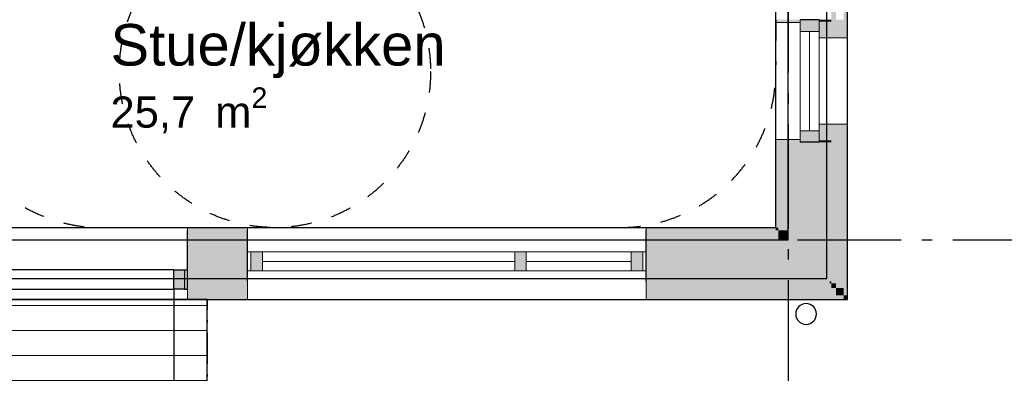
# Model space of a CAD drawing. Header units: millimetres. Extents: x 158466 to 263668, y 129175 to 189280.
# Tile 24 of 55: x 194656 to 199400, y 154632 to 156334. Entities that reach past the tile are written whole.
import ezdxf
from ezdxf.enums import TextEntityAlignment as Align

# ---------------------------------------------------------------- set-up
doc = ezdxf.new("R2010")
doc.units = ezdxf.units.MM
doc.header["$LTSCALE"] = 0.5
doc.header["$MEASUREMENT"] = 0
for name, pattern in [('Akselinje', [1500, 1000, -200, 100, -200]), ('Over snittplan', [520, 300, -100, 20, -100]), ('PLINE', [0]), ('Stipling', [400, 200, -200])]:
    doc.linetypes.add(name, pattern=pattern)
for name, color, linetype in [('23-- Yttervegger (Skravur)(Nye konstruksjoner)', 7, 'Continuous'), ('23-- Yttervegger(Nye konstruksjoner)', 7, 'Continuous'), ('244- Vinduer_ dører_ foldevegger(Nye konstruksjoner)', 7, 'Continuous'), ('25-- Dekker(Nye konstruksjoner)', 7, 'Continuous'), ('251- Frittbærende dekker(Nye konstruksjoner)', 7, 'Continuous'), ('252- Gulv på grunn_ bunnplate(Nye konstruksjoner)', 7, 'Continuous'), ('265- Gesimser_ takrenner og nedløp(Nye konstruksjoner)', 7, 'Continuous'), ('822- Modullinjer(Nye konstruksjoner)', 7, 'Continuous'), ('862- M___BTA(Nye konstruksjoner)', 7, 'Continuous'), ('862- M___BTA(Polylinje)(Nye konstruksjoner)', 7, 'Continuous'), ('862- M___BTA(Tekst)(Nye konstruksjoner)', 7, 'Continuous'), ('862- M___Nettoareal(Nye konstruksjoner)', 7, 'Continuous'), ('862- M___Nettoareal(Polylinje)(Nye konstruksjoner)', 7, 'Continuous'), ('862- M___Nettoareal(Tekst)(Nye konstruksjoner)', 7, 'Continuous'), ('878- Annen overflate_visuell informasjon_snusirkler(Nye konstruksjoner)', 7, 'Continuous')]:
    doc.layers.add(name, color=color, linetype=linetype)
for name, color, linetype, lineweight in [('234- Vinduer_ dører_ porter(Nye konstruksjoner)', 7, 'Continuous', 0), ('235- Utvendig kledning og overflate(Nye konstruksjoner)', 7, 'Continuous', 0), ('236- Innvendig kledning og overflate(Nye konstruksjoner)', 7, 'Continuous', 0), ('255- Gulvoverflate(Nye konstruksjoner)', 7, 'Continuous', 0)]:
    doc.layers.add(name, color=color, linetype=linetype, lineweight=lineweight)
doc.styles.add('GENERATED_STYLE_1', font='arial.ttf')
doc.styles.add('GENERATED_STYLE_3', font='arialbd.ttf')

# ---------------------------------------------------------------- blocks, each defined once
blk = doc.blocks.new('BTA 1. etasje ca.__2_1', base_point=(161043, 155616.6))
at = {"layer": '862- M___BTA(Polylinje)(Nye konstruksjoner)', "linetype": 'PLINE', "flags": 128}
blk.add_lwpolyline([(176252.9, 165107.7), (184002.9, 165107.7), (184002.9, 163179.7), (182672.9, 163179.7), (182672.9, 154987.7), (198644.9, 154987.7), (198644.9, 163179.7), (196044.9, 163179.7), (196044.9, 165549.7), (194744.9, 165549.7), (194744.9, 171289.7), (194444.9, 171289.7), (194444.9, 183279.7), (186072.9, 183279.7), (186072.9, 180779.7), (184444.9, 180779.7), (184444.9, 181079.7), (176252.9, 181079.7)], close=True, dxfattribs=at)
at = {"layer": '862- M___BTA(Tekst)(Nye konstruksjoner)', "style": 'GENERATED_STYLE_1'}
for tag, height, p in [('DUMMY_861', 250, (162326.2, 155970.1)), ('ROOM_NAME', 250, (159759.8, 155913)), ('DUMMY_862', 200, (159759.8, 155577.3))]:
    blk.add_attdef(tag, text='', height=height, dxfattribs=at).set_placement(p, align=Align.TOP_LEFT)
blk = doc.blocks.new('Terrasse_102_16_1', base_point=(193751.5, 154303.9))
at = {"layer": '862- M___Nettoareal(Polylinje)(Nye konstruksjoner)', "linetype": 'PLINE', "flags": 128}
blk.add_lwpolyline([(190658.9, 151987.7), (195558.9, 151987.7), (195558.9, 154987.7), (190658.9, 154987.7)], close=True, dxfattribs=at)
at = {"layer": '862- M___Nettoareal(Tekst)(Nye konstruksjoner)', "style": 'GENERATED_STYLE_1'}
for tag, height, p in [('DUMMY_861', 200, (194277.4, 154578.9)), ('ROOM_NAME', 200, (193225.6, 154533.2)), ('DUMMY_862', 150, (193225.6, 154264.6))]:
    blk.add_attdef(tag, text='', height=height, dxfattribs=at).set_placement(p, align=Align.TOP_LEFT)
blk = doc.blocks.new('Leilighet 4_102_19_1', base_point=(197168.6, 153864.1))
at = {"layer": '862- M___Nettoareal(Polylinje)(Nye konstruksjoner)', "linetype": 'PLINE', "flags": 128}
blk.add_lwpolyline([(190783.9, 155333.7), (198298.9, 155333.7), (198298.9, 162833.7), (190783.9, 162833.7)], close=True, dxfattribs=at)
at = {"layer": '862- M___Nettoareal(Tekst)(Nye konstruksjoner)', "style": 'GENERATED_STYLE_1'}
for tag, height, p in [('DUMMY_861', 300, (198106.5, 154217.7)), ('ROOM_NAME', 300, (196230.7, 154149.1)), ('DUMMY_862', 150, (196230.7, 153746.3))]:
    blk.add_attdef(tag, text='', height=height, dxfattribs=at).set_placement(p, align=Align.TOP_LEFT)
blk = doc.blocks.new('Stue_kjøkken_101_36_1', base_point=(193844.5, 159234.5))
at = {"layer": '862- M___Nettoareal(Polylinje)(Nye konstruksjoner)', "linetype": 'PLINE', "flags": 128}
blk.add_lwpolyline([(198298.9, 155333.7), (198298.9, 158933.7), (193534.2, 158933.7), (193534.2, 158431), (190783.9, 158431), (190783.9, 155333.7)], close=True, dxfattribs=at)
at = {"layer": '862- M___Nettoareal(Tekst)(Nye konstruksjoner)', "insert": (195093.1, 156008), "char_height": 150, "attachment_point": 1, "style": 'GENERATED_STYLE_1'}
blk.add_mtext('\\A1;{\\pql;\\pt0,24100;\\fArial|b0|i0|c0|p0;\\W1.000000;25,7\\fArial|b0|i0|c0|p0;\\W1.000000;\\A1{\\H.66x;\\S^  ;}\\fArial|b0|i0|c0|p0;\\W1.000000; m\\fArial|b0|i0|c0|p0;\\W1.000000;\\A1{\\H.66x;\\S2^  ;}}', dxfattribs=at)
at = {"layer": '862- M___Nettoareal(Tekst)(Nye konstruksjoner)', "style": 'GENERATED_STYLE_1'}
for tag, height, p in [('DUMMY_861', 200, (196678.6, 156358.7)), ('ROOM_NAME', 200, (195093.1, 156313)), ('DUMMY_862', 150, (195093.1, 156044.4))]:
    blk.add_attdef(tag, text='', height=height, dxfattribs=at).set_placement(p, align=Align.TOP_LEFT)
blk = doc.blocks.new('Vindu[3]_1')
at = {"layer": '23-- Yttervegger (Skravur)(Nye konstruksjoner)', "linetype": 'Continuous'}
for points in [[(198415.9, 156333.7), (198415.9, 156277.7), (198507.9, 156277.7), (198507.9, 156333.7)], [(198507.9, 155743.7), (198507.9, 155799.7), (198415.9, 155799.7), (198415.9, 155743.7)]]:
    blk.add_hatch(color=256, dxfattribs=at).paths.add_polyline_path(points)
at = {"layer": '234- Vinduer_ dører_ porter(Nye konstruksjoner)', "linetype": 'PLINE'}
for p, q in [((198298.9, 156320.7), (198298.9, 155756.7)), ((198415.9, 156333.7), (198415.9, 156277.7)), ((198507.9, 156277.7), (198507.9, 156333.7)), ((198415.9, 156277.7), (198507.9, 156277.7)), ((198415.9, 156277.7), (198415.9, 155799.7)), ((198461.9, 156277.7), (198461.9, 155799.7)), ((198507.9, 155799.7), (198507.9, 156277.7)), ((198644.9, 156246.7), (198644.9, 155830.7)), ((198507.9, 155799.7), (198415.9, 155799.7)), ((198415.9, 155799.7), (198415.9, 155743.7)), ((198507.9, 155743.7), (198507.9, 155799.7))]:
    blk.add_line(p, q, dxfattribs=at)
at = {"layer": '235- Utvendig kledning og overflate(Nye konstruksjoner)', "linetype": 'PLINE'}
for p, q in [((198644.9, 156333.7), (198644.9, 156246.7)), ((198507.9, 156246.7), (198644.9, 156246.7)), ((198507.9, 155830.7), (198644.9, 155830.7)), ((198644.9, 155743.7), (198644.9, 155830.7))]:
    blk.add_line(p, q, dxfattribs=at)
at = {"layer": '236- Innvendig kledning og overflate(Nye konstruksjoner)', "linetype": 'PLINE'}
for p, q in [((198298.9, 156333.7), (198298.9, 156320.7)), ((198415.9, 156320.7), (198298.9, 156320.7)), ((198298.9, 155743.7), (198298.9, 155756.7)), ((198415.9, 155756.7), (198298.9, 155756.7))]:
    blk.add_line(p, q, dxfattribs=at)
at = {"layer": '244- Vinduer_ dører_ foldevegger(Nye konstruksjoner)', "linetype": 'PLINE'}
for p, q in [((198507.9, 156333.7), (198415.9, 156333.7)), ((198507.9, 156333.7), (198415.9, 156333.7)), ((198507.9, 155743.7), (198415.9, 155743.7)), ((198507.9, 155743.7), (198415.9, 155743.7))]:
    blk.add_line(p, q, dxfattribs=at)
blk = doc.blocks.new('Vindu med sidefelt[16]_1')
at = {"layer": '23-- Yttervegger (Skravur)(Nye konstruksjoner)', "linetype": 'Continuous'}
for points in [[(195768.9, 155124.7), (195824.9, 155124.7), (195824.9, 155216.7), (195768.9, 155216.7)], [(197068.9, 155216.7), (197040.9, 155216.7), (197040.9, 155124.7), (197068.9, 155124.7)], [(197068.9, 155124.7), (197096.9, 155124.7), (197096.9, 155216.7), (197068.9, 155216.7)], [(197658.9, 155216.7), (197602.9, 155216.7), (197602.9, 155124.7), (197658.9, 155124.7)]]:
    blk.add_hatch(color=256, dxfattribs=at).paths.add_polyline_path(points)
at = {"layer": '234- Vinduer_ dører_ porter(Nye konstruksjoner)', "linetype": 'PLINE'}
for p, q in [((197673.9, 155333.7), (195753.9, 155333.7)), ((195768.9, 155216.7), (195753.9, 155216.7)), ((195824.9, 155216.7), (195768.9, 155216.7)), ((195768.9, 155124.7), (195768.9, 155216.7)), ((195824.9, 155124.7), (195824.9, 155216.7)), ((197040.9, 155216.7), (195824.9, 155216.7)), ((197068.9, 155216.7), (197040.9, 155216.7)), ((197040.9, 155216.7), (197040.9, 155124.7)), ((197096.9, 155216.7), (197068.9, 155216.7)), ((197096.9, 155124.7), (197096.9, 155216.7)), ((197602.9, 155216.7), (197096.9, 155216.7)), ((197658.9, 155216.7), (197602.9, 155216.7)), ((197602.9, 155216.7), (197602.9, 155124.7)), ((197673.9, 155216.7), (197658.9, 155216.7)), ((197658.9, 155124.7), (197658.9, 155216.7)), ((197040.9, 155170.7), (195824.9, 155170.7)), ((197602.9, 155170.7), (197096.9, 155170.7)), ((195753.9, 155124.7), (195768.9, 155124.7)), ((195768.9, 155124.7), (195824.9, 155124.7)), ((195824.9, 155124.7), (197040.9, 155124.7)), ((197040.9, 155124.7), (197068.9, 155124.7)), ((197068.9, 155124.7), (197096.9, 155124.7)), ((197096.9, 155124.7), (197602.9, 155124.7)), ((197602.9, 155124.7), (197658.9, 155124.7)), ((197658.9, 155124.7), (197673.9, 155124.7)), ((197673.9, 154987.7), (195753.9, 154987.7))]:
    blk.add_line(p, q, dxfattribs=at)
at = {"layer": '235- Utvendig kledning og overflate(Nye konstruksjoner)', "linetype": 'PLINE'}
for p, q in [((195753.9, 155065.7), (195753.9, 155074.7)), ((195753.9, 155042.7), (195753.9, 155065.7)), ((197673.9, 155065.7), (197673.9, 155074.7)), ((197673.9, 155042.7), (197673.9, 155065.7)), ((195753.9, 155006.7), (195753.9, 155042.7)), ((197673.9, 155006.7), (197673.9, 155042.7)), ((195753.9, 154987.7), (195753.9, 155006.7)), ((197673.9, 154987.7), (197673.9, 155006.7))]:
    blk.add_line(p, q, dxfattribs=at)
at = {"layer": '236- Innvendig kledning og overflate(Nye konstruksjoner)', "linetype": 'PLINE'}
for p, q in [((195753.9, 155320.7), (195753.9, 155333.7)), ((197673.9, 155320.7), (197673.9, 155333.7))]:
    blk.add_line(p, q, dxfattribs=at)
at = {"layer": '244- Vinduer_ dører_ foldevegger(Nye konstruksjoner)', "linetype": 'PLINE'}
for p, q in [((195753.9, 155272.7), (195753.9, 155320.7)), ((197673.9, 155272.7), (197673.9, 155320.7)), ((195753.9, 155216.7), (195753.9, 155272.7)), ((197673.9, 155216.7), (197673.9, 155272.7)), ((195753.9, 155124.7), (195753.9, 155216.7)), ((195753.9, 155124.7), (195753.9, 155216.7)), ((197673.9, 155124.7), (197673.9, 155216.7)), ((197673.9, 155124.7), (197673.9, 155216.7)), ((195753.9, 155074.7), (195753.9, 155124.7)), ((197673.9, 155074.7), (197673.9, 155124.7))]:
    blk.add_line(p, q, dxfattribs=at)
blk = doc.blocks.new('Dør[19]_1')
at = {"layer": '23-- Yttervegger (Skravur)(Nye konstruksjoner)', "linetype": 'Continuous'}
for points in [[(194358.9, 155129.7), (194358.9, 155037.7), (194408.9, 155037.7), (194408.9, 155129.7)], [(195448.9, 155037.7), (195448.9, 155129.7), (195398.9, 155129.7), (195398.9, 155037.7)]]:
    blk.add_hatch(color=256, dxfattribs=at).paths.add_polyline_path(points)
at = {"layer": '234- Vinduer_ dører_ porter(Nye konstruksjoner)', "linetype": 'PLINE'}
blk.add_arc((195398.9, 155037.7), 990, 180, 270, dxfattribs=at)
at = {"layer": '235- Utvendig kledning og overflate(Nye konstruksjoner)', "linetype": 'PLINE'}
for p, q in [((194343.9, 155065.7), (194343.9, 155074.7)), ((194343.9, 155065.7), (194343.9, 155074.7)), ((194343.9, 155042.7), (194343.9, 155065.7)), ((194343.9, 155042.7), (194343.9, 155065.7)), ((195463.9, 155065.7), (195463.9, 155074.7)), ((195463.9, 155065.7), (195463.9, 155074.7)), ((195463.9, 155042.7), (195463.9, 155065.7)), ((195463.9, 155042.7), (195463.9, 155065.7)), ((194343.9, 155037.7), (194343.9, 155042.7)), ((194343.9, 155037.7), (194343.9, 155042.7)), ((194343.9, 155006.7), (194343.9, 155037.7)), ((195463.9, 155037.7), (195463.9, 155042.7)), ((195463.9, 155037.7), (195463.9, 155042.7)), ((195463.9, 155006.7), (195463.9, 155037.7)), ((194343.9, 154987.7), (194343.9, 155006.7)), ((195463.9, 154987.7), (195463.9, 155006.7))]:
    blk.add_line(p, q, dxfattribs=at)
at = {"layer": '236- Innvendig kledning og overflate(Nye konstruksjoner)', "linetype": 'PLINE'}
for p, q in [((194343.9, 155320.7), (194343.9, 155333.7)), ((195463.9, 155320.7), (195463.9, 155333.7))]:
    blk.add_line(p, q, dxfattribs=at)
at = {"layer": '244- Vinduer_ dører_ foldevegger(Nye konstruksjoner)', "linetype": 'PLINE'}
for p, q in [((194343.9, 155333.7), (195463.9, 155333.7)), ((194343.9, 155272.7), (194343.9, 155320.7)), ((195463.9, 155272.7), (195463.9, 155320.7)), ((194343.9, 155129.7), (194343.9, 155272.7)), ((195463.9, 155129.7), (195463.9, 155272.7)), ((194358.9, 155129.7), (194343.9, 155129.7)), ((194343.9, 155037.7), (194343.9, 155129.7)), ((194343.9, 155074.7), (194343.9, 155129.7)), ((194343.9, 155074.7), (194343.9, 155129.7)), ((194358.9, 155129.7), (194408.9, 155129.7)), ((194358.9, 155037.7), (194358.9, 155129.7)), ((195398.9, 155129.7), (194408.9, 155129.7)), ((194408.9, 155129.7), (194408.9, 155037.7)), ((195398.9, 155037.7), (195398.9, 155129.7)), ((195398.9, 155129.7), (195448.9, 155129.7)), ((195448.9, 155129.7), (195463.9, 155129.7)), ((195448.9, 155129.7), (195448.9, 155037.7)), ((195463.9, 155037.7), (195463.9, 155129.7)), ((195463.9, 155074.7), (195463.9, 155129.7)), ((195463.9, 155074.7), (195463.9, 155129.7)), ((194358.9, 155037.7), (194343.9, 155037.7)), ((194408.9, 155037.7), (194358.9, 155037.7)), ((194408.9, 155037.7), (195398.9, 155037.7)), ((195448.9, 155037.7), (195398.9, 155037.7)), ((195398.9, 155037.7), (195398.9, 154047.7)), ((195448.9, 155037.7), (195463.9, 155037.7)), ((194343.9, 154987.7), (195463.9, 154987.7))]:
    blk.add_line(p, q, dxfattribs=at)
blk = doc.blocks.new('Nedløp kompleks[178]_1', base_point=(198444.9, 154937.7))
at = {"layer": '265- Gesimser_ takrenner og nedløp(Nye konstruksjoner)', "linetype": 'PLINE', "flags": 128}
blk.add_lwpolyline([(198494.9, 154917.7, 1), (198394.9, 154917.7, 1)], format="xyb", close=True, dxfattribs=at)
blk = doc.blocks.new('Standard grid marker[255]_1', base_point=(171952.9, 155273.7))
at = {"layer": '822- Modullinjer(Nye konstruksjoner)', "linetype": 'Akselinje'}
blk.add_line((172152.9, 155273.7), (202944.9, 155273.7), dxfattribs=at)
at = {"layer": '822- Modullinjer(Nye konstruksjoner)', "style": 'GENERATED_STYLE_3'}
for tag, p in [('AC_MarkerText_1_0', (171452.9, 155448.7)), ('AC_MarkerText_1_1', (203644.9, 155448.7))]:
    blk.add_attdef(tag, text='', height=350, dxfattribs=at).set_placement(p, align=Align.TOP_CENTER)
blk = doc.blocks.new('Standard grid marker[257]_1', base_point=(198358.9, 188279.7))
at = {"layer": '822- Modullinjer(Nye konstruksjoner)', "linetype": 'Akselinje'}
blk.add_line((198358.9, 188079.7), (198358.9, 150687.7), dxfattribs=at)
at = {"layer": '822- Modullinjer(Nye konstruksjoner)', "style": 'GENERATED_STYLE_3'}
for tag, p in [('AC_MarkerText_1_0', (198358.9, 188954.7)), ('AC_MarkerText_1_1', (198358.9, 150162.7))]:
    blk.add_attdef(tag, text='', height=350, dxfattribs=at).set_placement(p, align=Align.TOP_CENTER)

msp = doc.modelspace()

# ---------------------------------------------------------------- hatches: boundary and pattern name
at = {"layer": '23-- Yttervegger (Skravur)(Nye konstruksjoner)', "linetype": 'Continuous'}
for points in [[(198566.9, 159293.7), (198566.9, 156333.7), (198589.9, 156333.7), (198589.9, 159293.7)], [(198625.9, 156333.7), (198644.9, 156333.7), (198644.9, 159293.7), (198625.9, 159293.7)], [(198298.9, 156320.7), (198415.9, 156320.7), (198415.9, 156333.7), (198311.9, 156333.7), (198298.9, 156333.7)], [(198566.9, 156333.7), (198557.9, 156333.7), (198507.9, 156333.7), (198507.9, 156324.7), (198566.9, 156324.7)], [(198589.9, 156333.7), (198566.9, 156333.7), (198566.9, 156324.7), (198507.9, 156324.7), (198507.9, 156301.7), (198589.9, 156301.7)], [(198625.9, 156333.7), (198589.9, 156333.7), (198589.9, 156301.7), (198507.9, 156301.7), (198507.9, 156265.7), (198625.9, 156265.7)], [(198644.9, 156333.7), (198625.9, 156333.7), (198625.9, 156265.7), (198507.9, 156265.7), (198507.9, 156246.7), (198644.9, 156246.7)], [(198644.9, 155830.7), (198507.9, 155830.7), (198507.9, 155811.7), (198625.9, 155811.7), (198625.9, 155743.7), (198644.9, 155743.7)], [(198625.9, 155811.7), (198507.9, 155811.7), (198507.9, 155775.7), (198589.9, 155775.7), (198589.9, 155743.7), (198625.9, 155743.7)], [(198589.9, 155775.7), (198507.9, 155775.7), (198507.9, 155752.7), (198566.9, 155752.7), (198566.9, 155743.7), (198589.9, 155743.7)], [(198298.9, 155743.7), (198311.9, 155743.7), (198415.9, 155743.7), (198415.9, 155756.7), (198298.9, 155756.7)], [(198298.9, 155333.7), (198311.9, 155333.7), (198311.9, 155743.7), (198298.9, 155743.7)], [(198311.9, 155320.7), (198359.9, 155320.7), (198359.9, 155743.7), (198311.9, 155743.7)], [(198359.9, 155272.7), (198557.9, 155272.7), (198557.9, 155743.7), (198507.9, 155743.7), (198415.9, 155743.7), (198359.9, 155743.7)], [(198566.9, 155752.7), (198507.9, 155752.7), (198507.9, 155743.7), (198557.9, 155743.7), (198566.9, 155743.7)], [(198566.9, 155743.7), (198557.9, 155743.7), (198557.9, 155074.7), (198566.9, 155074.7)], [(198566.9, 155065.7), (198589.9, 155065.7), (198589.9, 155743.7), (198566.9, 155743.7)], [(198589.9, 155042.7), (198625.9, 155042.7), (198625.9, 155743.7), (198589.9, 155743.7)], [(198625.9, 155006.7), (198644.9, 155006.7), (198644.9, 155743.7), (198625.9, 155743.7)], [(195463.9, 155333.7), (195463.9, 155320.7), (195753.9, 155320.7), (195753.9, 155333.7)], [(195463.9, 155272.7), (195753.9, 155272.7), (195753.9, 155320.7), (195463.9, 155320.7)], [(197673.9, 155333.7), (197673.9, 155320.7), (198298.9, 155320.7), (198298.9, 155333.7)], [(197673.9, 155320.7), (197673.9, 155272.7), (198311.9, 155272.7), (198311.9, 155320.7)], [(198298.9, 155320.7), (198311.9, 155320.7), (198298.9, 155333.7)], [(198298.9, 155333.7), (198311.9, 155320.7), (198311.9, 155333.7)], [(198311.9, 155272.7), (198359.9, 155272.7), (198311.9, 155320.7)], [(198311.9, 155320.7), (198359.9, 155272.7), (198359.9, 155320.7)], [(195463.9, 155074.7), (195753.9, 155074.7), (195753.9, 155272.7), (195463.9, 155272.7)], [(197673.9, 155074.7), (198359.9, 155074.7), (198359.9, 155272.7), (197673.9, 155272.7)], [(198359.9, 155074.7), (198557.9, 155074.7), (198359.9, 155272.7)], [(198359.9, 155272.7), (198557.9, 155074.7), (198557.9, 155272.7)], [(195463.9, 155065.7), (195753.9, 155065.7), (195753.9, 155074.7), (195463.9, 155074.7)], [(195463.9, 155042.7), (195753.9, 155042.7), (195753.9, 155065.7), (195463.9, 155065.7)], [(197673.9, 155065.7), (198557.9, 155065.7), (198557.9, 155074.7), (197673.9, 155074.7)], [(197673.9, 155042.7), (198566.9, 155042.7), (198566.9, 155065.7), (197673.9, 155065.7)], [(198557.9, 155065.7), (198566.9, 155065.7), (198557.9, 155074.7)], [(198557.9, 155074.7), (198566.9, 155065.7), (198566.9, 155074.7)], [(198566.9, 155042.7), (198589.9, 155042.7), (198566.9, 155065.7)], [(198566.9, 155065.7), (198589.9, 155042.7), (198589.9, 155065.7)], [(195463.9, 155006.7), (195753.9, 155006.7), (195753.9, 155042.7), (195463.9, 155042.7)], [(197673.9, 155006.7), (198589.9, 155006.7), (198589.9, 155042.7), (197673.9, 155042.7)], [(198589.9, 155006.7), (198625.9, 155006.7), (198589.9, 155042.7)], [(198589.9, 155042.7), (198625.9, 155006.7), (198625.9, 155042.7)], [(195753.9, 155006.7), (195463.9, 155006.7), (195463.9, 154987.7), (195753.9, 154987.7)], [(198625.9, 155006.7), (197673.9, 155006.7), (197673.9, 154987.7), (198625.9, 154987.7)], [(198625.9, 154987.7), (198644.9, 154987.7), (198625.9, 155006.7)], [(198625.9, 155006.7), (198644.9, 154987.7), (198644.9, 155006.7)]]:
    msp.add_hatch(color=256, dxfattribs=at).paths.add_polyline_path(points)
at = {"layer": '255- Gulvoverflate(Nye konstruksjoner)', "linetype": 'Continuous'}
h = msp.add_hatch(dxfattribs=at)
h.set_pattern_fill('LINJER_120_MM_0001', color=256, style=0, pattern_type=2)
h.set_pattern_definition([(2e-06, (197078.79, 154477.66), (-4e-06, 120), [])])
h.paths.add_polyline_path([(190658.9, 151987.7), (195558.9, 151987.7), (195558.9, 154987.7), (190658.9, 154987.7)])
h = msp.add_hatch(dxfattribs=at)
h.set_pattern_fill('LINJER_120_MM_0001', color=256, style=0, pattern_type=2)
h.set_pattern_definition([(180, (194958.87, 153397.67), (4e-06, 120), [])])
h.paths.add_polyline_path([(195558.9, 152987.7), (195558.9, 154987.7), (190659.1, 154987.7), (190659.1, 152987.7)])

# ---------------------------------------------------------------- linework, layer by layer
at = {"layer": '23-- Yttervegger(Nye konstruksjoner)', "linetype": 'PLINE'}
for p, q in [((198507.9, 156333.7), (198415.9, 156333.7)), ((198507.9, 155743.7), (198415.9, 155743.7)), ((195463.9, 155272.7), (195463.9, 155320.7)), ((195753.9, 155272.7), (195753.9, 155320.7)), ((197673.9, 155272.7), (197673.9, 155320.7)), ((195463.9, 155129.7), (195463.9, 155272.7)), ((195753.9, 155216.7), (195753.9, 155272.7)), ((197673.9, 155216.7), (197673.9, 155272.7)), ((195753.9, 155124.7), (195753.9, 155216.7)), ((197673.9, 155124.7), (197673.9, 155216.7)), ((195463.9, 155074.7), (195463.9, 155129.7)), ((195753.9, 155074.7), (195753.9, 155124.7)), ((197673.9, 155074.7), (197673.9, 155124.7))]:
    msp.add_line(p, q, dxfattribs=at)
at = {"layer": '235- Utvendig kledning og overflate(Nye konstruksjoner)', "linetype": 'PLINE'}
for p, q in [((198644.9, 156333.7), (198644.9, 156246.7)), ((198507.9, 156246.7), (198644.9, 156246.7)), ((198507.9, 155830.7), (198644.9, 155830.7)), ((198644.9, 155743.7), (198644.9, 155830.7)), ((195463.9, 155065.7), (195463.9, 155074.7)), ((195463.9, 155042.7), (195463.9, 155065.7)), ((195753.9, 155065.7), (195753.9, 155074.7)), ((195753.9, 155042.7), (195753.9, 155065.7)), ((197673.9, 155065.7), (197673.9, 155074.7)), ((197673.9, 155042.7), (197673.9, 155065.7)), ((195463.9, 155037.7), (195463.9, 155042.7)), ((195463.9, 155006.7), (195463.9, 155037.7)), ((195753.9, 155006.7), (195753.9, 155042.7)), ((197673.9, 155006.7), (197673.9, 155042.7)), ((195463.9, 154987.7), (195463.9, 155006.7)), ((195753.9, 154987.7), (195753.9, 155006.7)), ((197673.9, 154987.7), (197673.9, 155006.7))]:
    msp.add_line(p, q, dxfattribs=at)
at = {"layer": '235- Utvendig kledning og overflate(Nye konstruksjoner)', "linetype": 'PLINE', "flags": 128}
for points in [[(198644.9, 156333.7), (198644.9, 159293.7)], [(198644.9, 154987.7), (198644.9, 155743.7)], [(195463.9, 154987.7), (195753.9, 154987.7)], [(197673.9, 154987.7), (198625.9, 154987.7)], [(198644.9, 154987.7), (198625.9, 154987.7)]]:
    msp.add_lwpolyline(points, dxfattribs=at)
at = {"layer": '236- Innvendig kledning og overflate(Nye konstruksjoner)', "linetype": 'PLINE'}
for p, q in [((198298.9, 156333.7), (198298.9, 156320.7)), ((198415.9, 156320.7), (198298.9, 156320.7)), ((198415.9, 155756.7), (198298.9, 155756.7)), ((198298.9, 155743.7), (198298.9, 155756.7)), ((195463.9, 155320.7), (195463.9, 155333.7)), ((195753.9, 155320.7), (195753.9, 155333.7)), ((197673.9, 155320.7), (197673.9, 155333.7))]:
    msp.add_line(p, q, dxfattribs=at)
at = {"layer": '236- Innvendig kledning og overflate(Nye konstruksjoner)', "linetype": 'PLINE', "flags": 128}
for points in [[(198298.9, 155743.7), (198298.9, 155333.7)], [(195753.9, 155333.7), (195463.9, 155333.7)], [(198298.9, 155333.7), (197673.9, 155333.7)]]:
    msp.add_lwpolyline(points, dxfattribs=at)
at = {"layer": '25-- Dekker(Nye konstruksjoner)', "linetype": 'PLINE', "flags": 128}
msp.add_lwpolyline([(190658.9, 151987.7), (195558.9, 151987.7), (195558.9, 154987.7), (190658.9, 154987.7)], close=True, dxfattribs=at)
at = {"layer": '25-- Dekker(Nye konstruksjoner)', "linetype": 'Over snittplan', "flags": 128}
msp.add_lwpolyline([(195558.9, 152987.7), (190659.1, 152987.7), (190659.1, 154987.7), (195558.9, 154987.7)], close=True, dxfattribs=at)
at = {"layer": '251- Frittbærende dekker(Nye konstruksjoner)', "linetype": 'PLINE', "flags": 128}
msp.add_lwpolyline([(182958.9, 155273.7), (198358.9, 155273.7), (198358.9, 162893.7), (182958.9, 162893.7)], close=True, dxfattribs=at)
at = {"layer": '252- Gulv på grunn_ bunnplate(Nye konstruksjoner)', "linetype": 'PLINE', "flags": 128}
msp.add_lwpolyline([(194786.9, 171264.7), (194344.9, 171264.7), (194344.9, 183179.7), (186172.9, 183179.7), (186172.9, 180679.7), (184344.9, 180679.7), (184344.9, 180979.7), (176352.9, 180979.7), (176352.9, 165207.7), (184102.9, 165207.7), (184102.9, 163079.7), (182772.9, 163079.7), (182772.9, 155087.7), (198544.9, 155087.7), (198544.9, 163079.7), (195944.9, 163079.7), (195944.9, 165449.7), (194786.9, 165449.7)], close=True, dxfattribs=at)
msp.add_lwpolyline([(194786.9, 171264.7), (194344.9, 171264.7), (194344.9, 183179.7), (186172.9, 183179.7), (186172.9, 180679.7), (184344.9, 180679.7), (184344.9, 180979.7), (176352.9, 180979.7), (176352.9, 165207.7), (184102.9, 165207.7), (184102.9, 163079.7), (182772.9, 163079.7), (182772.9, 155087.7), (198544.9, 155087.7), (198544.9, 163079.7), (195944.9, 163079.7), (195944.9, 165449.7), (194786.9, 165449.7)], close=True, dxfattribs=at)
at = {"layer": '878- Annen overflate_visuell informasjon_snusirkler(Nye konstruksjoner)', "linetype": 'Stipling'}
for points in [[(198298.9, 158933.7), (198298.9, 156115.8)], [(195049.6, 155333.7), (197547.9, 155333.7)]]:
    msp.add_lwpolyline(points, dxfattribs=at)
msp.add_circle((195885.5, 156083.7), 750, dxfattribs=at)
for centre, start, end in [((195049.6, 156084.4), 179.6219, 270), ((197547.9, 156084.4), 270, 0.3781)]:
    msp.add_arc(centre, 750.8, start, end, dxfattribs=at)

# ---------------------------------------------------------------- block references
at = {"layer": '244- Vinduer_ dører_ foldevegger(Nye konstruksjoner)', "linetype": 'PLINE'}
for name in ['Vindu[3]_1', 'Dør[19]_1', 'Vindu med sidefelt[16]_1']:
    msp.add_blockref(name, (0, 0), dxfattribs=at)
at = {"layer": '265- Gesimser_ takrenner og nedløp(Nye konstruksjoner)', "linetype": 'PLINE'}
msp.add_blockref('Nedløp kompleks[178]_1', (198444.9, 154937.7), dxfattribs=at)
at = {"layer": '822- Modullinjer(Nye konstruksjoner)', "linetype": 'PLINE'}
for name, p in [('Standard grid marker[257]_1', (198358.9, 188279.7)), ('Standard grid marker[255]_1', (171952.9, 155273.7))]:
    msp.add_blockref(name, p, dxfattribs=at)
at = {"layer": '862- M___BTA(Nye konstruksjoner)', "linetype": 'Continuous'}
msp.add_blockref('BTA 1. etasje ca.__2_1', (161043, 155616.6), dxfattribs=at)
at = {"layer": '862- M___Nettoareal(Nye konstruksjoner)', "linetype": 'Continuous'}
for name, p in [('Leilighet 4_102_19_1', (197168.6, 153864.1)), ('Terrasse_102_16_1', (193751.5, 154303.9))]:
    msp.add_blockref(name, p, dxfattribs=at)
ref = msp.add_blockref('Stue_kjøkken_101_36_1', (193844.5, 159234.5), dxfattribs=at)
ref.add_attrib('ROOM_NAME', 'Stue/kjøkken', dxfattribs={"layer": '862- M___Nettoareal(Tekst)(Nye konstruksjoner)', "color": 7, "height": 200, "style": 'GENERATED_STYLE_1'}).set_placement((195093.1, 156313), align=Align.TOP_LEFT)

doc.saveas('drawing.dxf')
